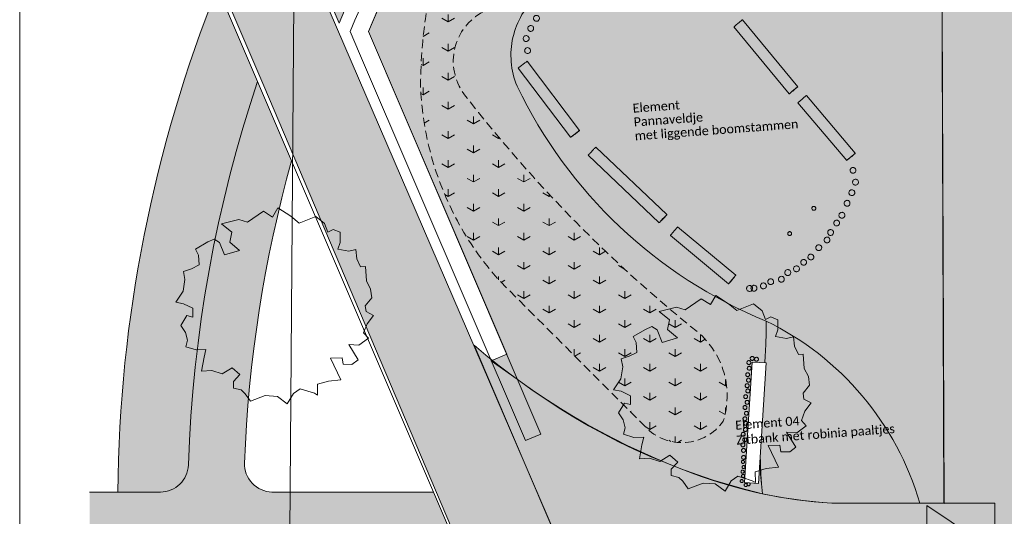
# Model space of a CAD drawing. Header units: millimetres. Extents: x 10 to 831, y -8 to 584.
# Tile 6 of 54: x 10 to 186, y 297 to 385. Entities that reach past the tile are written whole.
import ezdxf
from ezdxf.xclip import XClip

# ---------------------------------------------------------------- set-up
doc = ezdxf.new("R2010")
doc.units = ezdxf.units.MM
doc.header["$MEASUREMENT"] = 0
doc.header["$XCLIPFRAME"] = 0
doc.linetypes.add('B0701', pattern=[2.3412, 1.56, -0.7812])
doc.linetypes.add('Wipeout_Contour', pattern=[1000, 0, -1000])
for name, color, linetype in [('90 Bomen', 7, 'Continuous'), ('90 terrein inrichting', 7, 'Continuous'), ('90 Terrein omgeving', 7, 'Continuous'), ('90 Terrein omgeving Afdek-arcering', 7, 'Continuous'), ('90 Terrein perceel', 7, 'Continuous'), ('90 Terrein perceel 2D arcering', 7, 'Continuous'), ('90 Terrein perceel Afdek-arcering', 7, 'Continuous'), ('90 Terrein Tekst', 7, 'Continuous')]:
    doc.layers.add(name, color=color, linetype=linetype)
doc.styles.add('GENERATED_STYLE_3', font='txt')

# ---------------------------------------------------------------- blocks, each defined once
blk = doc.blocks.new('*X3')
at = {"layer": '90 Terrein omgeving Afdek-arcering', "linetype": 'Continuous', "lineweight": 0, "true_color": 0x99a3a6}
blk.add_hatch(color=253, dxfattribs=at).paths.add_polyline_path([(151.17, 143.37), (22.48, 145.22), (22.48, 127.72), (157.3, 125.78), (203.25, 19.06), (222.51, 19.06), (177.21, 125), (624.73, 118.56), (624.73, 247.84), (624.73, 409.71), (620.45, 136.62), (170.32, 143.1), (61.29, 396.05), (22.48, 486.81), (22.48, 446.09), (53.57, 373.39)])
blk = doc.blocks.new('*X9')
at = {"layer": '90 Terrein perceel Afdek-arcering', "linetype": 'Continuous', "lineweight": 0, "true_color": 0x99a3a6}
blk.add_hatch(color=253, dxfattribs=at).paths.add_polyline_path([(72.24, 383.08), (96.92, 325.45), (94.16, 324.27), (98.77, 320.99, 0.102842), (142.55, 300.56, -0.042121), (142.13, 314.6, 0.030126), (143.21, 331.39, -0.185985), (98.77, 373.32, -0.318021), (102.44, 389.56), (125.37, 410.74, -0.094106), (122.94, 430.48, -0.20501), (140.63, 455.49, -0.215802), (167.91, 459.04, 0.069656), (175.83, 457.33), (194.25, 474.33, -0.363496), (229.66, 475.26), (241.9, 467.44, -0.21548), (271.12, 468.95, 0.099515), (287.45, 466.48, 0.078067), (281.68, 492.25), (270.82, 518.32, 0.296701)])
blk = doc.blocks.new('*X13')
at = {"layer": '90 Terrein perceel Afdek-arcering', "linetype": 'Continuous', "lineweight": 0, "true_color": 0x99a3a6}
blk.add_hatch(color=253, dxfattribs=at).paths.add_polyline_path([(142.55, 300.56, 0.037984), (154.91, 298.86), (170.62, 298.86, 0.211556), (143.21, 331.39, -0.030126), (142.13, 314.6, 0.03051)])
blk = doc.blocks.new('*X19')
at = {"layer": '90 Terrein perceel Afdek-arcering', "linetype": 'Continuous', "lineweight": 0, "true_color": 0x99a3a6}
blk.add_hatch(color=253, dxfattribs=at).paths.add_polyline_path([(98.77, 373.32, 0.185985), (143.21, 331.39, -0.211556), (170.62, 298.86), (174.93, 298.86), (174.38, 445.55), (287.55, 445.91), (287.55, 452.27, -0.120917), (257.17, 457.68), (228.88, 475.76, 0.363496), (193.15, 473.32), (102.44, 389.56, 0.318021)])
blk = doc.blocks.new('*X22')
at = {"layer": '90 Terrein perceel Afdek-arcering', "linetype": 'Continuous', "lineweight": 0, "true_color": 0x99a3a6}
blk.add_hatch(color=253, dxfattribs=at).paths.add_polyline_path([(184.08, 283.28), (184.02, 298.87), (177.04, 298.86), (154.91, 298.86, -0.078854), (128.43, 304.82, -0.084437), (91.09, 327.05), (130.57, 234.75, -0.201995), (138.62, 274.79, -0.215102), (157.54, 282.98)])
blk = doc.blocks.new('*X24')
at = {"layer": '90 Terrein omgeving Afdek-arcering', "linetype": 'Continuous', "lineweight": 0, "true_color": 0x99a3a6}
blk.add_hatch(color=253, dxfattribs=at).paths.add_polyline_path([(61.65, 397.2), (67.04, 384.58, -0.343045), (308.7, 521.13, -0.122857), (409.25, 479.23, -0.062158), (449.51, 440.7, -0.144211), (499.27, 321.02), (516.65, 326.95, 0.023501), (490.48, 398.56, 0.089942), (456.5, 453.02), (453.11, 457.73, -0.624865), (455.44, 464.83), (459.42, 465.28), (478.33, 463.56), (547.39, 455.74, 0.038855), (624.73, 455.7), (624.73, 467.76, -0.02325), (555.36, 468.16), (522.27, 470.57, -0.053223), (418.07, 491.33), (402.29, 498.23), (375.73, 511.32, 0.087441), (295.96, 532.78, 0.31395)])
blk = doc.blocks.new('*X26')
at = {"layer": '90 Terrein omgeving Afdek-arcering', "linetype": 'Continuous', "lineweight": 0, "true_color": 0x99a3a6}
blk.add_hatch(color=253, dxfattribs=at).paths.add_polyline_path([(22.48, 300.85), (22.48, 287.5), (24.52, 287.5, -0.421964), (29.52, 282.37, 0.037862), (36.41, 145.02), (59.75, 144.69, -0.031421), (49.76, 283.02, -0.404937), (56, 287.5), (89.53, 287.5), (83.82, 300.85), (55.01, 300.85, -0.417547), (50.12, 306.02, -0.058652), (58.52, 360.01), (52.46, 374.18, 0.07237), (40.1, 305.7, -0.405474), (35.1, 300.85)])
blk = doc.blocks.new('*X27')
at = {"layer": '90 Terrein omgeving Afdek-arcering', "linetype": 'Continuous', "lineweight": 0, "true_color": 0x99a3a6}
blk.add_hatch(color=253, dxfattribs=at).paths.add_polyline_path([(45.32, 390.88, 0.093507), (27.51, 300.85), (35.1, 300.85, 0.405474), (40.1, 305.7, -0.07237), (52.46, 374.18)])
blk = doc.blocks.new('Drawing_2_2', base_point=(176.47, 192.53))
at = {"layer": '90 Terrein perceel 2D arcering', "linetype": 'Continuous', "lineweight": 0, "true_color": 0x7f7f7f}
blk.add_hatch(color=8, dxfattribs=at).paths.add_polyline_path([(174.97, 298.83), (184.02, 298.87), (184.44, 193.6), (324.43, 194.16), (324.07, 284.4), (321.75, 284.39), (321.63, 314.06), (336.26, 314.12), (347.28, 309.07), (393.72, 309.26), (393.18, 443.17), (287.57, 442.75), (287.55, 446), (174.38, 445.55)])
at = {"layer": '90 Terrein perceel 2D arcering', "linetype": 'Continuous', "lineweight": 0, "true_color": 0x000000}
blk.add_hatch(color=18, dxfattribs=at).paths.add_polyline_path([(171.9, 298.42), (171.9, 286.42), (180.9, 292.42)])
at = {"layer": '90 Terrein perceel Afdek-arcering', "linetype": 'Continuous', "lineweight": 0, "true_color": 0xb1e60e}
h = blk.add_hatch(dxfattribs=at)
h.set_pattern_fill('810_Gras_0002', color=60, style=0, pattern_type=2)
h.set_pattern_definition([(90, (176.467, 192.527), (-9, 0), [1.29904, -3.89711]), (90, (180.967, 195.125), (-9, 0), [1.29904, -3.89711]), (30, (176.467, 192.527), (-4.5, 7.79423), [1.29904, -3.89711]), (30, (176.467, 197.723), (-4.5, 7.79423), [1.29904, -3.89711]), (150, (176.467, 192.527), (4.5, 7.79423), [1.29904, -3.89711]), (150, (176.467, 197.723), (4.5, 7.79423), [1.29904, -3.89711])])
h.paths.add_polyline_path([(92.55, 414.58, 0.133135), (81.55, 373.16, 0.175215), (95.67, 338.55), (121.66, 312.5, 0.474715), (135.53, 313.48, 0.293733), (131.39, 329.09, -0.059354), (89.58, 371.55, -0.457219), (92.25, 386.33, 0.118261), (107.09, 397.73, 0.622905), (104.9, 403.24, -0.386038), (101.43, 411.94, 0.826852)])
at = {"layer": '90 Bomen', "color": 1, "linetype": 'Continuous', "lineweight": 0}
for p, q in [((55.13, 349.95), (56.09, 351.59)), ((56.09, 351.59), (58.37, 350.1)), ((50.63, 349.03), (53.48, 350.99)), ((53.48, 350.99), (55.13, 349.95)), ((58.37, 350.1), (59.87, 348.88)), ((59.87, 348.88), (62.83, 350.05)), ((62.83, 350.05), (64.37, 348.8)), ((46.02, 348.72), (49.1, 349.5)), ((47.85, 347.25), (46.02, 348.72)), ((49.1, 349.5), (50.63, 349.03)), ((64.37, 348.8), (64.98, 347.27)), ((47.48, 345.48), (47.85, 347.25)), ((64.98, 347.27), (65.94, 347.75)), ((65.94, 347.75), (67.21, 347.25)), ((67.21, 347.25), (67.19, 345.43)), ((41.36, 344.24), (43.57, 345.52)), ((43.57, 345.52), (44.7, 346.02)), ((44.7, 346.02), (45.66, 345.42)), ((45.66, 345.42), (46.54, 343.21)), ((49.24, 344), (47.48, 345.48)), ((67.19, 345.43), (66.78, 344.24)), ((41.91, 343.15), (41.36, 344.24)), ((42.04, 341.42), (41.91, 343.15)), ((46.54, 343.21), (49.24, 344)), ((66.78, 344.24), (68.72, 343.88)), ((68.72, 343.88), (69.99, 344.17)), ((69.99, 344.17), (70.15, 342.49)), ((40.68, 340.73), (42.04, 341.42)), ((70.15, 342.49), (70.84, 341.05)), ((70.84, 341.05), (71.72, 341.1)), ((71.72, 341.1), (71.86, 338.54)), ((39.22, 340.25), (40.68, 340.73)), ((39.49, 338.82), (39.22, 340.25)), ((39.15, 336.71), (39.49, 338.82)), ((71.86, 338.54), (72.63, 337.1)), ((37.85, 334.74), (39.15, 336.71)), ((72.63, 337.1), (72.83, 335.54)), ((133.25, 334.32), (134.21, 335.96)), ((134.21, 335.96), (136.48, 334.48)), ((39.23, 334.47), (37.85, 334.74)), ((40.87, 333.68), (39.23, 334.47)), ((72.83, 335.54), (71.68, 334.12)), ((71.68, 334.12), (71.85, 333.06)), ((124.13, 333.09), (127.21, 333.88)), ((127.21, 333.88), (128.74, 333.41)), ((128.74, 333.41), (131.59, 335.37)), ((131.59, 335.37), (133.25, 334.32)), ((136.48, 334.48), (137.98, 333.26)), ((137.98, 333.26), (140.95, 334.43)), ((140.95, 334.43), (142.48, 333.18)), ((38.77, 330.61), (39.8, 332.35)), ((39.8, 332.35), (40.9, 332.1)), ((40.9, 332.1), (40.87, 333.68)), ((71.85, 333.06), (73.13, 332.4)), ((73.13, 332.4), (72.01, 330.9)), ((125.96, 331.62), (124.13, 333.09)), ((142.48, 333.18), (143.09, 331.64)), ((143.09, 331.64), (144.05, 332.13)), ((144.05, 332.13), (145.32, 331.62)), ((39.61, 329.35), (38.77, 330.61)), ((72.01, 330.9), (71.38, 329.28)), ((121.68, 329.89), (122.81, 330.39)), ((122.81, 330.39), (123.77, 329.8)), ((125.6, 329.85), (125.96, 331.62)), ((145.32, 331.62), (145.31, 329.81)), ((39.96, 327.96), (39.61, 329.35)), ((71.38, 329.28), (72.25, 328.32)), ((119.47, 328.62), (121.68, 329.89)), ((120.03, 327.53), (119.47, 328.62)), ((123.77, 329.8), (124.66, 327.58)), ((127.36, 328.38), (125.6, 329.85)), ((145.31, 329.81), (144.9, 328.61)), ((144.9, 328.61), (146.83, 328.26)), ((39.65, 326.8), (39.96, 327.96)), ((70.54, 327.05), (68.71, 327.17)), ((68.71, 327.17), (70.38, 324.48)), ((72.25, 328.32), (70.54, 327.05)), ((120.16, 325.79), (120.03, 327.53)), ((124.66, 327.58), (127.36, 328.38)), ((146.83, 328.26), (148.1, 328.54)), ((148.1, 328.54), (148.27, 326.87)), ((148.27, 326.87), (148.96, 325.42)), ((41.5, 326.24), (39.65, 326.8)), ((43.24, 326.29), (41.5, 326.24)), ((42.93, 324.93), (43.24, 326.29)), ((117.34, 324.62), (118.79, 325.11)), ((118.79, 325.11), (120.16, 325.79)), ((148.96, 325.42), (149.83, 325.47)), ((149.83, 325.47), (149.97, 322.92)), ((42.46, 322.44), (42.93, 324.93)), ((67.55, 324.84), (65.47, 324.77)), ((65.47, 324.77), (67.3, 320.9)), ((67.72, 323.69), (67.55, 324.84)), ((69.3, 323.64), (67.72, 323.69)), ((70.38, 324.48), (69.3, 323.64)), ((117.61, 323.19), (117.34, 324.62)), ((44.27, 322.54), (42.46, 322.44)), ((46.14, 321.93), (44.27, 322.54)), ((47.89, 323.05), (46.14, 321.93)), ((49.31, 321.83), (47.89, 323.05)), ((48.15, 320.58), (49.31, 321.83)), ((117.26, 321.09), (117.61, 323.19)), ((149.97, 322.92), (150.74, 321.48)), ((48.16, 319.42), (48.15, 320.58)), ((65.11, 320.67), (63.16, 320.11)), ((63.16, 320.11), (63.16, 318.17)), ((67.3, 320.9), (65.11, 320.67)), ((115.96, 319.12), (117.26, 321.09)), ((150.94, 319.91), (149.8, 318.5)), ((150.74, 321.48), (150.94, 319.91)), ((49.51, 319.1), (48.16, 319.42)), ((50.23, 318.4), (49.51, 319.1)), ((51.18, 317.05), (50.23, 318.4)), ((53.83, 318.09), (51.18, 317.05)), ((56, 317.92), (53.83, 318.09)), ((58.87, 318.46), (57.76, 316.6)), ((60.06, 319.3), (58.87, 318.46)), ((62.61, 318.49), (60.06, 319.3)), ((63.16, 318.17), (62.61, 318.49)), ((117.34, 318.85), (115.96, 319.12)), ((118.98, 318.05), (117.34, 318.85)), ((119.02, 316.48), (118.98, 318.05)), ((149.8, 318.5), (149.96, 317.43)), ((57.76, 316.6), (56, 317.92)), ((116.88, 314.99), (117.92, 316.73)), ((117.92, 316.73), (119.02, 316.48)), ((149.96, 317.43), (151.24, 316.78)), ((151.24, 316.78), (150.12, 315.28)), ((117.72, 313.72), (116.88, 314.99)), ((150.12, 315.28), (149.49, 313.65)), ((118.07, 312.33), (117.72, 313.72)), ((149.49, 313.65), (150.36, 312.7)), ((117.76, 311.17), (118.07, 312.33)), ((119.61, 310.62), (117.76, 311.17)), ((148.66, 311.43), (146.82, 311.54)), ((146.82, 311.54), (148.49, 308.86)), ((150.36, 312.7), (148.66, 311.43)), ((121.36, 310.66), (119.61, 310.62)), ((120.58, 306.81), (121.04, 309.31)), ((121.04, 309.31), (121.36, 310.66)), ((145.83, 308.06), (145.66, 309.21)), ((147.41, 308.01), (145.83, 308.06)), ((148.49, 308.86), (147.41, 308.01)), ((122.38, 306.91), (120.58, 306.81)), ((124.26, 306.3), (122.38, 306.91)), ((126, 307.43), (124.26, 306.3)), ((127.42, 306.2), (126, 307.43)), ((126.27, 304.95), (127.42, 306.2)), ((126.27, 303.79), (126.27, 304.95)), ((127.63, 303.47), (126.27, 303.79)), ((128.34, 302.78), (127.63, 303.47)), ((129.3, 301.43), (128.34, 302.78)), ((131.94, 302.46), (129.3, 301.43)), ((134.12, 302.29), (131.94, 302.46)), ((135.87, 300.98), (134.12, 302.29)), ((136.99, 302.83), (135.87, 300.98)), ((138.17, 303.67), (136.99, 302.83))]:
    blk.add_line(p, q, dxfattribs=at)
at = {"layer": '90 terrein inrichting', "color": 1, "linetype": 'Continuous', "lineweight": 0}
for p, q in [((138.59, 384.86), (138.47, 384.76)), ((138.7, 384.95), (138.59, 384.86)), ((138.8, 385.03), (138.7, 384.95)), ((138.88, 385.09), (138.8, 385.03)), ((138.94, 385.14), (138.88, 385.09)), ((138.97, 385.16), (138.94, 385.14)), ((138.99, 385.17), (138.97, 385.16)), ((138.99, 385.17), (148.85, 373.21)), ((137.45, 383.91), (137.44, 383.9)), ((137.44, 383.9), (147.3, 371.94)), ((137.49, 383.94), (137.45, 383.91)), ((137.54, 383.99), (137.49, 383.94)), ((137.62, 384.05), (137.54, 383.99)), ((137.71, 384.13), (137.62, 384.05)), ((137.82, 384.23), (137.71, 384.13)), ((137.94, 384.33), (137.82, 384.23)), ((138.07, 384.44), (137.94, 384.33)), ((138.2, 384.55), (138.07, 384.44)), ((138.34, 384.66), (138.2, 384.55)), ((138.47, 384.76), (138.34, 384.66)), ((98.99, 376.57), (98.98, 376.56)), ((98.98, 376.56), (108.32, 364.19)), ((99.02, 376.6), (98.99, 376.57)), ((99.08, 376.64), (99.02, 376.6)), ((99.16, 376.71), (99.08, 376.64)), ((99.25, 376.78), (99.16, 376.71)), ((99.37, 376.87), (99.25, 376.78)), ((99.49, 376.97), (99.37, 376.87)), ((99.63, 377.07), (99.49, 376.97)), ((99.76, 377.17), (99.63, 377.07)), ((99.9, 377.28), (99.76, 377.17)), ((100.04, 377.38), (99.9, 377.28)), ((100.16, 377.47), (100.04, 377.38)), ((100.28, 377.56), (100.16, 377.47)), ((100.38, 377.63), (100.28, 377.56)), ((100.46, 377.69), (100.38, 377.63)), ((100.52, 377.73), (100.46, 377.69)), ((100.56, 377.76), (100.52, 377.73)), ((100.57, 377.76), (100.56, 377.76)), ((100.57, 377.76), (109.91, 365.4)), ((148.06, 372.59), (147.93, 372.48)), ((147.95, 372.45), (148.09, 372.56)), ((148.2, 372.7), (148.06, 372.59)), ((148.09, 372.56), (148.22, 372.67)), ((148.33, 372.81), (148.2, 372.7)), ((148.22, 372.67), (148.35, 372.78)), ((148.45, 372.91), (148.33, 372.81)), ((148.35, 372.78), (148.47, 372.88)), ((148.56, 373), (148.45, 372.91)), ((148.47, 372.88), (148.58, 372.98)), ((148.66, 373.07), (148.56, 373)), ((148.58, 372.98), (148.67, 373.06)), ((148.74, 373.13), (148.66, 373.07)), ((148.67, 373.06), (148.75, 373.12)), ((148.8, 373.18), (148.74, 373.13)), ((148.75, 373.12), (148.8, 373.17)), ((148.83, 373.21), (148.8, 373.18)), ((148.8, 373.17), (148.84, 373.2)), ((148.85, 373.21), (148.83, 373.21)), ((148.84, 373.2), (148.85, 373.21)), ((147.31, 371.95), (147.3, 371.94)), ((147.3, 371.94), (147.32, 371.95)), ((147.35, 371.98), (147.31, 371.95)), ((147.32, 371.95), (147.35, 371.97)), ((147.4, 372.03), (147.35, 371.98)), ((147.35, 371.97), (147.41, 372.02)), ((147.48, 372.1), (147.4, 372.03)), ((147.41, 372.02), (147.49, 372.08)), ((147.57, 372.18), (147.48, 372.1)), ((147.49, 372.08), (147.59, 372.16)), ((147.68, 372.27), (147.57, 372.18)), ((147.59, 372.16), (147.7, 372.25)), ((147.8, 372.37), (147.68, 372.27)), ((147.7, 372.25), (147.82, 372.35)), ((147.93, 372.48), (147.8, 372.37)), ((147.82, 372.35), (147.95, 372.45)), ((149.37, 370.8), (149.25, 370.69)), ((149.5, 370.91), (149.37, 370.8)), ((149.63, 371.02), (149.5, 370.91)), ((149.76, 371.13), (149.63, 371.02)), ((149.89, 371.24), (149.76, 371.13)), ((150.01, 371.34), (149.89, 371.24)), ((150.12, 371.43), (150.01, 371.34)), ((150.22, 371.51), (150.12, 371.43)), ((150.3, 371.57), (150.22, 371.51)), ((150.35, 371.62), (150.3, 371.57)), ((150.39, 371.64), (150.35, 371.62)), ((150.4, 371.65), (150.39, 371.64)), ((150.4, 371.65), (159.11, 361.34)), ((148.89, 370.37), (148.88, 370.36)), ((148.88, 370.36), (157.58, 360.05)), ((148.92, 370.4), (148.89, 370.37)), ((148.97, 370.45), (148.92, 370.4)), ((149.05, 370.52), (148.97, 370.45)), ((149.14, 370.6), (149.05, 370.52)), ((149.25, 370.69), (149.14, 370.6)), ((108.33, 364.2), (108.32, 364.19)), ((108.32, 364.19), (108.33, 364.2)), ((108.36, 364.23), (108.33, 364.2)), ((108.33, 364.2), (108.37, 364.22)), ((108.42, 364.28), (108.36, 364.23)), ((108.37, 364.22), (108.43, 364.26)), ((108.5, 364.34), (108.42, 364.28)), ((108.43, 364.26), (108.51, 364.32)), ((108.59, 364.42), (108.5, 364.34)), ((108.51, 364.32), (108.61, 364.39)), ((108.71, 364.5), (108.59, 364.42)), ((108.61, 364.39), (108.72, 364.48)), ((108.83, 364.6), (108.71, 364.5)), ((108.72, 364.48), (108.85, 364.57)), ((108.96, 364.7), (108.83, 364.6)), ((108.85, 364.57), (108.99, 364.67)), ((109.1, 364.81), (108.96, 364.7)), ((108.99, 364.67), (109.12, 364.78)), ((109.24, 364.91), (109.1, 364.81)), ((109.12, 364.78), (109.26, 364.88)), ((109.38, 365.01), (109.24, 364.91)), ((109.26, 364.88), (109.4, 364.99)), ((109.5, 365.11), (109.38, 365.01)), ((109.4, 364.99), (109.52, 365.08)), ((109.62, 365.19), (109.5, 365.11)), ((109.52, 365.08), (109.63, 365.17)), ((109.72, 365.26), (109.62, 365.19)), ((109.63, 365.17), (109.73, 365.25)), ((109.8, 365.32), (109.72, 365.26)), ((109.73, 365.25), (109.81, 365.31)), ((109.86, 365.36), (109.8, 365.32)), ((109.81, 365.31), (109.87, 365.35)), ((109.9, 365.39), (109.86, 365.36)), ((109.87, 365.35), (109.9, 365.38)), ((109.9, 365.38), (109.91, 365.4)), ((109.91, 365.4), (109.9, 365.39)), ((112.37, 361.99), (112.26, 361.87)), ((112.48, 362.11), (112.37, 361.99)), ((112.58, 362.21), (112.48, 362.11)), ((112.67, 362.3), (112.58, 362.21)), ((112.74, 362.37), (112.67, 362.3)), ((112.79, 362.42), (112.74, 362.37)), ((112.83, 362.45), (112.79, 362.42)), ((112.84, 362.46), (112.83, 362.45)), ((112.84, 362.46), (125.5, 350.39)), ((111.47, 361.02), (111.46, 361.01)), ((111.46, 361.01), (124.12, 348.94)), ((111.5, 361.06), (111.47, 361.02)), ((111.55, 361.11), (111.5, 361.06)), ((111.61, 361.19), (111.55, 361.11)), ((111.7, 361.28), (111.61, 361.19)), ((111.79, 361.38), (111.7, 361.28)), ((111.9, 361.5), (111.79, 361.38)), ((112.02, 361.62), (111.9, 361.5)), ((112.14, 361.75), (112.02, 361.62)), ((112.26, 361.87), (112.14, 361.75)), ((157.75, 360.21), (157.68, 360.14)), ((157.85, 360.29), (157.75, 360.21)), ((157.77, 360.19), (157.86, 360.27)), ((157.96, 360.38), (157.85, 360.29)), ((157.86, 360.27), (157.98, 360.36)), ((158.08, 360.48), (157.96, 360.38)), ((157.98, 360.36), (158.1, 360.46)), ((158.2, 360.59), (158.08, 360.48)), ((158.1, 360.46), (158.23, 360.57)), ((158.34, 360.7), (158.2, 360.59)), ((158.23, 360.57), (158.36, 360.68)), ((158.47, 360.82), (158.34, 360.7)), ((158.36, 360.68), (158.49, 360.79)), ((158.6, 360.92), (158.47, 360.82)), ((158.49, 360.79), (158.62, 360.9)), ((158.72, 361.03), (158.6, 360.92)), ((158.62, 360.9), (158.74, 361)), ((158.83, 361.12), (158.72, 361.03)), ((158.74, 361), (158.85, 361.1)), ((158.93, 361.19), (158.83, 361.12)), ((158.85, 361.1), (158.94, 361.18)), ((159, 361.26), (158.93, 361.19)), ((158.94, 361.18), (159.01, 361.24)), ((159.06, 361.3), (159, 361.26)), ((159.01, 361.24), (159.07, 361.29)), ((159.1, 361.33), (159.06, 361.3)), ((159.07, 361.29), (159.1, 361.32)), ((159.1, 361.32), (159.11, 361.34)), ((159.11, 361.34), (159.1, 361.33)), ((157.59, 360.06), (157.58, 360.05)), ((157.58, 360.05), (157.6, 360.05)), ((157.63, 360.09), (157.59, 360.06)), ((157.6, 360.05), (157.63, 360.08)), ((157.68, 360.14), (157.63, 360.09)), ((157.63, 360.08), (157.69, 360.13)), ((157.69, 360.13), (157.77, 360.19)), ((124.8, 349.67), (124.68, 349.55)), ((124.92, 349.8), (124.8, 349.67)), ((124.83, 349.65), (124.95, 349.78)), ((125.04, 349.92), (124.92, 349.8)), ((124.95, 349.78), (125.06, 349.9)), ((125.15, 350.03), (125.04, 349.92)), ((125.06, 349.9), (125.17, 350.01)), ((125.25, 350.14), (125.15, 350.03)), ((125.17, 350.01), (125.27, 350.12)), ((125.33, 350.22), (125.25, 350.14)), ((125.27, 350.12), (125.35, 350.21)), ((125.4, 350.29), (125.33, 350.22)), ((125.35, 350.21), (125.42, 350.28)), ((125.46, 350.35), (125.4, 350.29)), ((125.42, 350.28), (125.47, 350.34)), ((125.49, 350.38), (125.46, 350.35)), ((125.47, 350.34), (125.5, 350.37)), ((125.5, 350.39), (125.49, 350.38)), ((125.5, 350.37), (125.5, 350.39)), ((124.13, 348.95), (124.12, 348.94)), ((124.12, 348.94), (124.14, 348.95)), ((124.16, 348.99), (124.13, 348.95)), ((124.14, 348.95), (124.17, 348.98)), ((124.21, 349.04), (124.16, 348.99)), ((124.17, 348.98), (124.22, 349.03)), ((124.28, 349.11), (124.21, 349.04)), ((124.22, 349.03), (124.29, 349.1)), ((124.36, 349.21), (124.28, 349.11)), ((124.29, 349.1), (124.38, 349.19)), ((124.46, 349.31), (124.36, 349.21)), ((124.38, 349.19), (124.48, 349.29)), ((124.57, 349.43), (124.46, 349.31)), ((124.48, 349.29), (124.59, 349.4)), ((124.68, 349.55), (124.57, 349.43)), ((124.59, 349.4), (124.71, 349.52)), ((124.71, 349.52), (124.83, 349.65)), ((127.17, 347.92), (127.08, 347.81)), ((127.25, 348.02), (127.17, 347.92)), ((127.32, 348.09), (127.25, 348.02)), ((127.37, 348.15), (127.32, 348.09)), ((127.4, 348.18), (127.37, 348.15)), ((127.41, 348.19), (127.4, 348.18)), ((127.41, 348.19), (137.79, 339.55)), ((126.14, 346.66), (126.13, 346.65)), ((126.13, 346.65), (136.51, 338.02)), ((126.16, 346.7), (126.14, 346.66)), ((126.21, 346.76), (126.16, 346.7)), ((126.27, 346.84), (126.21, 346.76)), ((126.35, 346.93), (126.27, 346.84)), ((126.44, 347.05), (126.35, 346.93)), ((126.54, 347.17), (126.44, 347.05)), ((126.65, 347.3), (126.54, 347.17)), ((126.76, 347.43), (126.65, 347.3)), ((126.87, 347.56), (126.76, 347.43)), ((126.98, 347.69), (126.87, 347.56)), ((127.08, 347.81), (126.98, 347.69)), ((137.45, 339.18), (137.35, 339.06)), ((137.38, 339.04), (137.48, 339.16)), ((137.55, 339.29), (137.45, 339.18)), ((137.48, 339.16), (137.57, 339.27)), ((137.63, 339.38), (137.55, 339.29)), ((137.57, 339.27), (137.64, 339.37)), ((137.69, 339.46), (137.63, 339.38)), ((137.64, 339.37), (137.71, 339.45)), ((137.74, 339.51), (137.69, 339.46)), ((137.71, 339.45), (137.75, 339.5)), ((137.77, 339.54), (137.74, 339.51)), ((137.75, 339.5), (137.78, 339.54)), ((137.79, 339.55), (137.77, 339.54)), ((137.78, 339.54), (137.79, 339.55)), ((136.54, 338.07), (136.51, 338.03)), ((136.51, 338.03), (136.51, 338.02)), ((136.51, 338.02), (136.52, 338.03)), ((136.52, 338.03), (136.55, 338.06)), ((136.59, 338.13), (136.54, 338.07)), ((136.55, 338.06), (136.6, 338.11)), ((136.65, 338.2), (136.59, 338.13)), ((136.6, 338.11), (136.66, 338.19)), ((136.72, 338.3), (136.65, 338.2)), ((136.66, 338.19), (136.74, 338.28)), ((136.81, 338.41), (136.72, 338.3)), ((136.74, 338.28), (136.84, 338.39)), ((136.91, 338.53), (136.81, 338.41)), ((136.84, 338.39), (136.94, 338.51)), ((137.02, 338.66), (136.91, 338.53)), ((136.94, 338.51), (137.05, 338.64)), ((137.13, 338.8), (137.02, 338.66)), ((137.05, 338.64), (137.16, 338.77)), ((137.24, 338.93), (137.13, 338.8)), ((137.16, 338.77), (137.27, 338.91)), ((137.35, 339.06), (137.24, 338.93)), ((137.27, 338.91), (137.38, 339.04))]:
    blk.add_line(p, q, dxfattribs=at)
at = {"layer": '90 Terrein omgeving', "color": 9, "linetype": 'Continuous', "lineweight": 0, "flags": 128}
for points in [[(624.73, 467.76, -0.02325), (555.36, 468.16), (522.27, 470.57, -0.053223), (418.07, 491.33), (402.29, 498.23), (375.73, 511.32, 0.087441), (295.96, 532.78, 0.31395), (61.65, 397.2), (67.04, 384.58, -0.343045), (308.7, 521.13, -0.122857), (409.25, 479.23, -0.062158), (449.51, 440.7, -0.144211), (499.27, 321.02), (516.65, 326.95, 0.023501), (490.48, 398.56, 0.089942), (456.5, 453.02), (453.11, 457.73, -0.624865), (455.44, 464.83), (459.42, 465.28), (478.33, 463.56), (547.39, 455.74, 0.038855), (624.73, 455.7)], [(22.48, 300.85), (35.1, 300.85, 0.405474), (40.1, 305.7, -0.07237), (52.46, 374.18), (58.52, 360.01, 0.058652), (50.12, 306.02, 0.417547), (55.01, 300.85), (83.82, 300.85), (89.53, 287.5), (56, 287.5, 0.404937), (49.76, 283.02, 0.031421), (59.75, 144.69), (36.41, 145.02, -0.037862), (29.52, 282.37, 0.421964), (24.52, 287.5), (22.48, 287.5)]]:
    blk.add_lwpolyline(points, format="xyb", dxfattribs=at)
at = {"layer": '90 Terrein omgeving', "color": 2, "linetype": 'Continuous', "lineweight": 0, "flags": 128}
blk.add_lwpolyline([(59.72, 491.02), (434.71, 488.17), (432.07, 140.83), (57.08, 143.68)], close=True, dxfattribs=at)
at = {"layer": '90 Terrein omgeving', "color": 9, "linetype": 'Continuous', "lineweight": 0, "flags": 128}
for points in [[(22.48, 486.81), (61.29, 396.05), (170.32, 143.1), (620.45, 136.62), (624.73, 409.71)], [(22.48, 145.22), (151.17, 143.37), (53.57, 373.39), (22.48, 446.09)]]:
    blk.add_lwpolyline(points, dxfattribs=at)
at = {"layer": '90 Terrein omgeving', "color": 2, "linetype": 'Continuous', "lineweight": 0, "flags": 128}
blk.add_lwpolyline([(22.48, 300.85), (27.51, 300.85, -0.093507), (45.32, 390.88), (22.48, 444.28)], format="xyb", dxfattribs=at)
at = {"layer": '90 Terrein omgeving', "color": 9, "linetype": 'Continuous', "lineweight": 0, "flags": 128}
blk.add_lwpolyline([(45.32, 390.88), (52.46, 374.18, 0.07237), (40.1, 305.7, -0.405474), (35.1, 300.85), (27.51, 300.85, -0.093507)], format="xyb", close=True, dxfattribs=at)
at = {"layer": '90 Terrein omgeving', "color": 2, "linetype": 'Continuous', "lineweight": 0, "flags": 128}
blk.add_lwpolyline([(83.82, 300.85), (58.52, 360.01, 0.058652), (50.12, 306.02, 0.417547), (55.01, 300.85)], format="xyb", close=True, dxfattribs=at)
at = {"layer": '90 Terrein perceel', "color": 9, "linetype": 'Continuous', "lineweight": 0}
for q in [(171.9, 286.42), (180.9, 292.42)]:
    blk.add_line((171.9, 298.42), q, dxfattribs=at)
at = {"layer": '90 Terrein perceel', "color": 9, "linetype": 'Continuous', "lineweight": 0, "flags": 128}
for points in [[(72.24, 383.08, -0.296701), (270.82, 518.32), (281.68, 492.25, -0.078067), (287.45, 466.48, -0.099515), (271.12, 468.95, 0.21548), (241.9, 467.44), (229.66, 475.26, 0.363496), (194.25, 474.33), (175.83, 457.33, -0.069656), (167.91, 459.04, 0.215802), (140.63, 455.49, 0.20501), (122.94, 430.48, 0.094106), (125.37, 410.74), (102.44, 389.56, 0.318021), (98.77, 373.32, 0.185985), (143.21, 331.39, -0.030126), (142.13, 314.6, 0.042121), (142.55, 300.56, -0.102842), (98.77, 320.99), (94.16, 324.27), (96.92, 325.45)], [(98.77, 373.32, -0.318021), (102.44, 389.56), (193.15, 473.32, -0.363496), (228.88, 475.76), (257.17, 457.68, 0.120917), (287.55, 452.27), (287.55, 445.91), (174.38, 445.55), (174.93, 298.86), (170.62, 298.86, 0.211556), (143.21, 331.39, -0.185985)], [(142.55, 300.56, 0.037984), (154.91, 298.86), (170.62, 298.86, 0.211556), (143.21, 331.39, -0.030126), (142.13, 314.6, 0.03051)], [(184.08, 283.28), (184.02, 298.87), (177.04, 298.86), (154.91, 298.86, -0.078854), (128.43, 304.82, -0.084437), (91.09, 327.05), (130.57, 234.75, -0.201995), (138.62, 274.79, -0.215102), (157.54, 282.98)]]:
    blk.add_lwpolyline(points, format="xyb", close=True, dxfattribs=at)
blk.add_lwpolyline([(174.97, 298.83), (184.02, 298.87), (184.44, 193.6), (324.43, 194.16), (324.07, 284.4), (321.75, 284.39), (321.63, 314.06), (336.26, 314.12), (347.28, 309.07), (393.72, 309.26), (393.18, 443.17), (287.57, 442.75), (287.55, 446), (174.38, 445.55)], close=True, dxfattribs=at)
at = {"layer": '90 Terrein perceel', "color": 2, "linetype": 'B0701', "lineweight": 0, "flags": 128}
blk.add_lwpolyline([(92.55, 414.58, -0.826852), (101.43, 411.94, 0.386038), (104.9, 403.24, -0.622905), (107.09, 397.73, -0.118261), (92.25, 386.33, 0.457219), (89.58, 371.55, 0.059354), (131.39, 329.09, -0.293733), (135.53, 313.48, -0.474715), (121.66, 312.5), (95.67, 338.55, -0.175215), (81.55, 373.16, -0.133135)], format="xyb", close=True, dxfattribs=at)
at = {"layer": '90 Terrein perceel', "color": 1, "linetype": 'Continuous', "lineweight": 0, "flags": 128}
for points in [[(102.44, 384.95, 0.414214), (102.7, 385.65, 0.414214), (102, 385.91, 0.414214), (101.74, 385.21, 0.414214)], [(101.41, 383.15, 0.414214), (101.67, 383.85, 0.414214), (100.98, 384.11, 0.414214), (100.72, 383.41, 0.414214)], [(100.6, 381.34, 0.414214), (100.86, 382.04, 0.414214), (100.16, 382.3, 0.414214), (99.9, 381.6, 0.414214)], [(100.86, 379.2, 0.414214), (101.11, 379.9, 0.414214), (100.42, 380.15, 0.414214), (100.16, 379.46, 0.414214)], [(158.45, 358.75, 0.414214), (158.25, 358.03, 0.414214), (158.97, 357.83, 0.414214), (159.16, 358.55, 0.414214)], [(158.9, 356.64, 0.414214), (158.7, 355.92, 0.414214), (159.42, 355.72, 0.414214), (159.61, 356.44, 0.414214)], [(158.25, 354.76, 0.414214), (158.05, 354.04, 0.414214), (158.77, 353.85, 0.414214), (158.96, 354.56, 0.414214)], [(151.54, 351.81, 0.414214), (151.41, 351.33, 0.414214), (151.89, 351.2, 0.414214), (152.02, 351.68, 0.414214)], [(157.39, 352.87, 0.414214), (157.19, 352.16, 0.414214), (157.91, 351.96, 0.414214), (158.1, 352.68, 0.414214)], [(156.46, 350.73, 0.414214), (156.26, 350.01, 0.414214), (156.98, 349.82, 0.414214), (157.18, 350.53, 0.414214)], [(155.53, 349.34, 0.414214), (155.34, 348.62, 0.414214), (156.05, 348.43, 0.414214), (156.25, 349.14, 0.414214)], [(147.23, 347.31, 0.414214), (147.1, 346.83, 0.414214), (147.57, 346.7, 0.414214), (147.7, 347.18, 0.414214)], [(153.81, 346.32, 0.414214), (153.62, 345.6, 0.414214), (154.33, 345.41, 0.414214), (154.53, 346.12, 0.414214)], [(154.45, 347.65, 0.414214), (154.26, 346.93, 0.414214), (154.97, 346.74, 0.414214), (155.17, 347.45, 0.414214)], [(152.34, 344.94, 0.414214), (152.14, 344.22, 0.414214), (152.86, 344.03, 0.414214), (153.06, 344.74, 0.414214)], [(150.93, 343.27, 0.414214), (150.73, 342.56, 0.414214), (151.45, 342.36, 0.414214), (151.64, 343.08, 0.414214)], [(148.36, 341.17, 0.414214), (148.17, 340.45, 0.414214), (148.88, 340.25, 0.414214), (149.08, 340.97, 0.414214)], [(149.64, 342.32, 0.414214), (149.44, 341.61, 0.414214), (150.16, 341.41, 0.414214), (150.35, 342.13, 0.414214)], [(145.66, 339.3, 0.414214), (145.47, 338.59, 0.414214), (146.18, 338.39, 0.414214), (146.38, 339.11, 0.414214)], [(146.81, 340.5, 0.414214), (146.61, 339.78, 0.414214), (147.33, 339.58, 0.414214), (147.53, 340.3, 0.414214)], [(139.99, 337.65, 0.414214), (139.79, 336.94, 0.414214), (140.51, 336.74, 0.414214), (140.71, 337.46, 0.414214)], [(140.77, 337.7, 0.414214), (140.57, 336.98, 0.414214), (141.29, 336.79, 0.414214), (141.49, 337.5, 0.414214)], [(142.46, 338.12, 0.414214), (142.27, 337.41, 0.414214), (142.98, 337.21, 0.414214), (143.18, 337.93, 0.414214)], [(143.76, 338.87, 0.414214), (143.57, 338.15, 0.414214), (144.28, 337.95, 0.414214), (144.48, 338.67, 0.414214)]]:
    blk.add_lwpolyline(points, format="xyb", close=True, dxfattribs=at)
at = {"layer": '90 Terrein perceel', "color": 2, "linetype": 'Continuous', "lineweight": 0, "flags": 128}
for points in [[(68.99, 383.06), (70.65, 379.17)], [(103.02, 311.21), (72.24, 383.08)], [(70.65, 379.17), (100.26, 310.03)], [(103.02, 311.21), (100.26, 310.03)]]:
    blk.add_lwpolyline(points, dxfattribs=at)
at = {"layer": '90 Terrein perceel', "color": 2, "linetype": 'Continuous', "lineweight": 0}
for radius, end in [(223.38, 157.6165), (220.38, 157.2898)]:
    blk.add_arc((275.54, 298), radius, 87.9695, end, dxfattribs=at)
at = {"layer": '90 Terrein omgeving', "color": 4, "linetype": 'Continuous', "lineweight": 0}
for name in ['*X24', '*X9', '*X3', '*X19', '*X27', '*X26', '*X13', '*X22']:
    blk.add_blockref(name, (0, 0), dxfattribs=at)
at = {"layer": '90 Terrein Tekst', "color": 2, "linetype": 'Continuous', "lineweight": 0, "insert": (119.85, 363.22), "char_height": 1.6, "attachment_point": 7, "rotation": 4.2213, "line_spacing_factor": 0.926319, "style": 'GENERATED_STYLE_3'}
blk.add_mtext('\\A1;{\\pql;\\fCalibri|b0|i0|c0|p34;Element\\P\\pql;\\fCalibri|b0|i0|c0|p34;Pannaveldje\\P\\pql;\\fCalibri|b0|i0|c0|p34;met liggende boomstammen}', dxfattribs=at)
at = {"color": 254, "linetype": 'Wipeout_Contour', "lineweight": 0, "ltscale": 1374.524899}
blk.add_wipeout([(141.86, 302.39), (143.21, 323.9), (140.71, 324.05), (139.37, 302.54)], dxfattribs=at).dxf.layer = '90 Terrein perceel Afdek-arcering'
at = {"layer": '90 Bomen', "color": 1, "linetype": 'Continuous', "lineweight": 0}
for p, q in [((145.66, 309.21), (143.59, 309.14)), ((143.59, 309.14), (145.42, 305.28)), ((143.23, 305.04), (141.27, 304.48)), ((141.27, 304.48), (141.28, 302.54)), ((145.42, 305.28), (143.23, 305.04)), ((140.73, 302.86), (138.17, 303.67)), ((141.28, 302.54), (140.73, 302.86))]:
    blk.add_line(p, q, dxfattribs=at)
at = {"layer": '90 Terrein perceel', "color": 2, "linetype": 'Continuous', "lineweight": 0, "flags": 128}
for points in [[(140.71, 324.05), (139.37, 302.54)], [(143.21, 323.9), (140.71, 324.05)], [(141.86, 302.39), (143.21, 323.9)], [(139.37, 302.54), (141.86, 302.39)]]:
    blk.add_lwpolyline(points, dxfattribs=at)
at = {"layer": '90 Terrein perceel', "color": 1, "linetype": 'Continuous', "lineweight": 0, "flags": 128}
for points in [[(140.22, 323.63, 0.414214), (140.46, 324.07, 0.414214), (140.03, 324.31, 0.414214), (139.79, 323.87, 0.414214)], [(140.81, 324.37, 0.414214), (141.05, 324.8, 0.414214), (140.62, 325.04, 0.414214), (140.38, 324.61, 0.414214)], [(141.58, 324.23, 0.414214), (141.82, 324.66, 0.414214), (141.39, 324.9, 0.414214), (141.15, 324.47, 0.414214)], [(140.02, 321.46, 0.414214), (140.26, 321.9, 0.414214), (139.82, 322.14, 0.414214), (139.58, 321.7, 0.414214)], [(140.29, 322.62, 0.414214), (140.53, 323.05, 0.414214), (140.1, 323.29, 0.414214), (139.86, 322.86, 0.414214)], [(139.92, 319.51, 0.414214), (140.16, 319.94, 0.414214), (139.72, 320.18, 0.414214), (139.48, 319.75, 0.414214)], [(140.16, 320.49, 0.414214), (140.4, 320.92, 0.414214), (139.97, 321.16, 0.414214), (139.73, 320.73, 0.414214)], [(139.64, 317.55, 0.414214), (139.88, 317.98, 0.414214), (139.45, 318.22, 0.414214), (139.21, 317.79, 0.414214)], [(140.04, 318.57, 0.414214), (140.28, 319, 0.414214), (139.84, 319.24, 0.414214), (139.6, 318.81, 0.414214)], [(139.52, 315.61, 0.414214), (139.76, 316.04, 0.414214), (139.33, 316.28, 0.414214), (139.09, 315.85, 0.414214)], [(139.91, 316.53, 0.414214), (140.15, 316.97, 0.414214), (139.72, 317.21, 0.414214), (139.48, 316.77, 0.414214)], [(139.78, 314.58, 0.414214), (140.02, 315.01, 0.414214), (139.59, 315.25, 0.414214), (139.35, 314.82, 0.414214)], [(139.51, 313.6, 0.414214), (139.75, 314.03, 0.414214), (139.32, 314.27, 0.414214), (139.08, 313.84, 0.414214)], [(139.67, 312.79, 0.414214), (139.91, 313.22, 0.414214), (139.48, 313.46, 0.414214), (139.24, 313.03, 0.414214)], [(139.21, 310.84, 0.414214), (139.45, 311.27, 0.414214), (139.02, 311.51, 0.414214), (138.78, 311.08, 0.414214)], [(139.6, 311.68, 0.414214), (139.84, 312.12, 0.414214), (139.41, 312.36, 0.414214), (139.17, 311.92, 0.414214)], [(139.15, 308.94, 0.414214), (139.39, 309.38, 0.414214), (138.96, 309.62, 0.414214), (138.72, 309.18, 0.414214)], [(139.48, 309.85, 0.414214), (139.72, 310.29, 0.414214), (139.29, 310.53, 0.414214), (139.05, 310.09, 0.414214)], [(139.26, 307.95, 0.414214), (139.5, 308.38, 0.414214), (139.07, 308.62, 0.414214), (138.83, 308.19, 0.414214)], [(139.14, 305.96, 0.414214), (139.33, 306.3, 0.414214), (138.99, 306.49, 0.414214), (138.8, 306.15, 0.414214)], [(139.28, 306.69, 0.414214), (139.52, 307.13, 0.414214), (139.09, 307.37, 0.414214), (138.85, 306.93, 0.414214)], [(139.07, 304.22, 0.414214), (139.26, 304.56, 0.414214), (138.92, 304.75, 0.414214), (138.73, 304.41, 0.414214)], [(139.16, 303.45, 0.414214), (139.35, 303.79, 0.414214), (139.01, 303.98, 0.414214), (138.82, 303.64, 0.414214)], [(139.26, 305.04, 0.414214), (139.45, 305.38, 0.414214), (139.11, 305.57, 0.414214), (138.92, 305.23, 0.414214)], [(138.93, 302.55, 0.414214), (139.12, 302.89, 0.414214), (138.78, 303.07, 0.414214), (138.59, 302.73, 0.414214)], [(139.64, 301.84, 0.414214), (139.82, 302.18, 0.414214), (139.48, 302.37, 0.414214), (139.3, 302.02, 0.414214)]]:
    blk.add_lwpolyline(points, format="xyb", close=True, dxfattribs=at)
blk.add_lwpolyline([(139.98, 302.51, 0.378917), (139.82, 302.18, 0.414214), (140.16, 301.99, 0.414214), (140.35, 302.33, 0.193512), (140.23, 302.49)], format="xyb", dxfattribs=at)
at = {"layer": '90 Terrein Tekst', "color": 2, "linetype": 'Continuous', "lineweight": 0, "insert": (137.98, 308.88), "char_height": 1.6, "attachment_point": 7, "rotation": 4.2213, "style": 'GENERATED_STYLE_3'}
blk.add_mtext('\\A1;{\\pql;\\fCalibri|b0|i0|c0|p34;Element 04\\P\\pql;\\fCalibri|b0|i0|c0|p34;Zitbank met robinia paaltjes\\P\\pql;\\fCalibri|b0|i0|c0|p34;}', dxfattribs=at)

msp = doc.modelspace()

# ---------------------------------------------------------------- linework, layer by layer
at = {"color": 1, "linetype": 'Continuous', "lineweight": 0, "flags": 128}
msp.add_lwpolyline([(831, 10), (831, 584), (10, 584), (10, 10)], close=True, dxfattribs=at)

# ---------------------------------------------------------------- next in the draw order: block references
at = {"color": 4, "linetype": 'Continuous', "lineweight": 0}
ref = msp.add_blockref('Drawing_2_2', (176.47, 192.53), dxfattribs=at)
XClip(ref).set_block_clipping_path([(624.7337432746, 573.1161090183), (22.4779058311, 573.1161090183), (22.4779058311, 19.0595604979), (624.7337432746, 19.0595604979), (624.7337432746, 247.83763313)])

doc.saveas('drawing.dxf')
